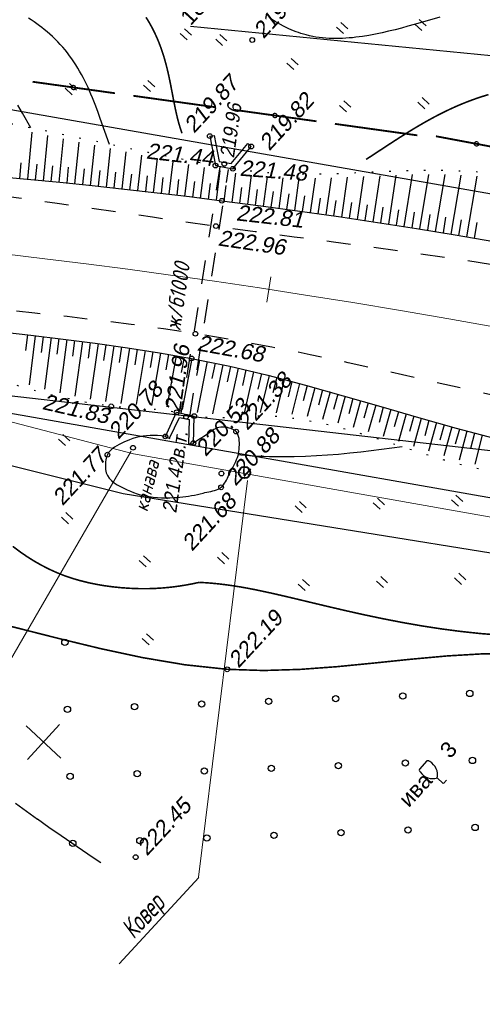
# Model space of a CAD drawing. Header units: millimetres. Extents: x -10 to 1169, y 1 to 1686.
# Tile 40 of 224: x 404 to 433, y 517 to 579. Entities that reach past the tile are written whole.
import ezdxf
from ezdxf.enums import TextEntityAlignment as Align
from ezdxf.lldxf.tags import DXFTag

# ---------------------------------------------------------------- set-up
doc = ezdxf.new("R2010")
doc.units = ezdxf.units.MM
for name, pattern in [('ADOT1', [1, 0, -1]), ('AHIDDEN1', [2, 0.5, -1.5]), ('AHIDDEN2', [3, 1.5, -1.5]), ('CONTI', [0]), ('PHANTOM2', [1.25, 0.625, -0.125, 0.125, -0.125, 0.125, -0.125])]:
    doc.linetypes.add(name, pattern=pattern)
for name, color, linetype in [('CONTURS', 7, 'Continuous'), ('COORDS', 7, 'Continuous'), ('GPR_PICK', 7, 'Continuous'), ('IZOLINES', 32, 'Continuous'), ('PDIGIT', 170, 'Continuous'), ('PICK-H', 7, 'Continuous'), ('PICKETS', 7, 'Continuous'), ('ОБЪЕКТЫ_АВТОДОРОГ', 7, 'Continuous'), ('УЧАСТКИ', 7, 'Continuous')]:
    doc.layers.add(name, color=color, linetype=linetype)
doc.layers.add('СВЯЗЬ', color=170, linetype='Связь', lineweight=30)
doc.styles.add('GPR', font='isocpeui.ttf', dxfattribs={"width": 0.8})
doc.styles.add('ITALICC', font='isocpeui.ttf', dxfattribs={"height": 2})
doc.styles.get("Standard").update_dxf_attribs({"font": 'arial.ttf'})
tags = doc.linetypes.add('газ', pattern='A,42.7,-5.08,["Г",Standard,S=2.54,R=0,X=-2.54,Y=-1.27],-3.81', length=51.59).pattern_tags.tags
tags[6] = DXFTag(74, 10)
doc.linetypes.add('Связь', pattern='A,12.5,[130,ltypeshp.shx,S=1,R=-30,X=0,Y=0.9],1,[130,ltypeshp.shx,S=1,R=-30,X=0,Y=0.9],1,[130,ltypeshp.shx,S=1,R=-30,X=0,Y=0.9],4.5', length=19)

# ---------------------------------------------------------------- blocks, each defined once
blk = doc.blocks.new('401')
at = {"layer": 'CONTURS'}
for p, q in [((0, 0), (0, 1.2)), ((0.8, 0), (0.8, 1.2))]:
    blk.add_line(p, q, dxfattribs=at)
blk = doc.blocks.new('390_2')
at = {"layer": 'CONTURS', "color": 7}
for p, q in [((0.7, 3.47), (-0.69, 3.47)), ((0, 1.06), (0, 0.03)), ((0.02, 0), (0.58, 0))]:
    blk.add_line(p, q, dxfattribs=at)
at = {"layer": 'CONTURS', "color": 7, "linetype": 'Continuous'}
for centre, radius, start, end in [((1.01, 2.72), 1.95, 167.2459, 239.376), ((-19.94, 7.46), 19.52, 347.2459, 347.6983), ((-0.65, 3.26), 0.22, 101.9408, 167.6983), ((-0.69, 3.45), 0.0195, 90, 101.9408), ((-1.01, 2.72), 1.95, 300.624, 12.7541), ((0.65, 3.26), 0.22, 12.3017, 76.9673), ((19.94, 7.46), 19.52, 192.3017, 192.7541)]:
    blk.add_arc(centre, radius, start, end, dxfattribs=at)
blk = doc.blocks.new('373')
at = {"layer": 'CONTURS'}
blk.add_circle((0, 0), 0.4, dxfattribs=at)
blk = doc.blocks.new('133')
at = {"layer": 'CONTURS', "color": 7, "linetype": 'Continuous', "const_width": 0.2}
for points in [[(-11, 0), (-2, 0)], [(0, 0), (9, 0)]]:
    blk.add_lwpolyline(points, dxfattribs=at)
at = {"layer": 'CONTURS', "color": 7, "linetype": 'Continuous', "const_width": 0.5}
blk.add_lwpolyline([(-6.79, 0, 1), (-6.29, 0, 1)], format="xyb", close=True, dxfattribs=at)
blk = doc.blocks.new('пкк')
at = {"layer": 'ОБЪЕКТЫ_АВТОДОРОГ', "lineweight": 15, "ltscale": 200}
blk.add_line((-0.011, -0.822), (-0.008, 0.805), dxfattribs=at)

msp = doc.modelspace()

# ---------------------------------------------------------------- linework, layer by layer
at = {"linetype": 'Continuous', "lineweight": 40}
msp.add_circle((417.97033, 550.27683), 0.36213, dxfattribs=at)
at = {"layer": 'CONTURS', "lineweight": -2}
for p, q in [((404.26064, 568.84151), (404.54494, 571.8105)), ((405.25591, 568.74434), (405.53506, 571.60911)), ((406.25118, 568.64717), (406.52442, 571.40118)), ((415.77101, 571.56639), (416.1335, 569.69833)), ((416.05111, 571.61229), (416.3703, 569.96735)), ((407.24599, 568.54544), (407.51446, 571.1931)), ((408.24079, 568.44358), (408.50386, 570.9835)), ((409.2351, 568.33704), (409.49369, 570.77356)), ((417.13282, 569.82976), (418.17737, 571.10551)), ((417.23396, 569.49976), (418.38839, 570.90971)), ((410.22935, 568.23), (410.48308, 570.56585)), ((411.22309, 568.11822), (411.47288, 570.35883)), ((412.21672, 568.00553), (412.46243, 570.15647)), ((403.76282, 568.88807), (403.85719, 569.8836)), ((404.75828, 568.79292), (404.85441, 569.78829)), ((405.75354, 568.69575), (405.85138, 569.69095)), ((406.74858, 568.5963), (406.84837, 569.59131)), ((407.74339, 568.49451), (407.84532, 569.4893)), ((413.20979, 567.88808), (413.45256, 569.9571)), ((414.20271, 567.76925), (414.44252, 569.76354)), ((415.19505, 567.64572), (415.43341, 569.57653)), ((416.1335, 569.69833), (417.23396, 569.49976)), ((416.3703, 569.96735), (417.13282, 569.82976)), ((408.73794, 568.39031), (408.8422, 569.38486)), ((409.73223, 568.28352), (409.83896, 569.27781)), ((410.72622, 568.17411), (410.83558, 569.16811)), ((411.7199, 568.06187), (411.83202, 569.05557)), ((412.71325, 567.9468), (412.82824, 568.94017)), ((413.70625, 567.82867), (413.82419, 568.82169)), ((416.18715, 567.52027), (416.42355, 569.39157)), ((417.17883, 567.39153), (417.41579, 569.2238)), ((418.17027, 567.261), (418.41213, 569.09324)), ((419.16163, 567.12981), (419.4135, 568.99976)), ((420.15254, 566.99529), (420.41849, 568.93534)), ((421.14345, 566.86078), (421.43027, 568.917)), ((422.13389, 566.7228), (422.44532, 568.91248)), ((423.1241, 566.5832), (423.46455, 568.93393)), ((424.11413, 566.44237), (424.48715, 568.96759)), ((425.10344, 566.29657), (425.51107, 569.0087)), ((426.09276, 566.15078), (426.53697, 569.05367)), ((427.08129, 565.99976), (427.56507, 569.09467)), ((428.0695, 565.84665), (428.59275, 569.1279)), ((429.05741, 565.69161), (429.6198, 569.14112)), ((430.04428, 565.53008), (430.6446, 569.14238)), ((431.03114, 565.36856), (431.6644, 569.10405)), ((432.01682, 565.19992), (432.68313, 569.03762)), ((414.69888, 567.70749), (414.81981, 568.70015)), ((415.6911, 567.583), (415.81501, 568.57529)), ((416.68299, 567.4559), (416.80977, 568.44783)), ((417.67455, 567.32627), (417.80411, 568.31784)), ((418.66595, 567.1954), (418.79814, 568.18663)), ((419.65709, 567.06255), (419.79176, 568.05344)), ((420.648, 566.92804), (420.78501, 567.91861)), ((421.63867, 566.79179), (421.77819, 567.78201)), ((422.62899, 566.653), (422.77111, 567.64285)), ((423.61911, 566.51279), (423.7639, 567.50225)), ((424.60879, 566.36947), (424.75621, 567.35855)), ((425.5981, 566.22367), (425.74809, 567.21236)), ((426.58702, 566.07527), (426.73993, 567.06351)), ((427.57539, 565.92321), (427.7314, 566.91096)), ((428.56345, 565.76913), (428.72269, 566.75637)), ((429.55084, 565.61085), (429.7133, 566.59756)), ((430.53771, 565.44932), (430.70328, 566.43552)), ((431.52398, 565.28424), (431.69311, 566.26983)), ((432.50945, 565.11439), (432.68241, 566.09932)), ((404.24395, 558.98811), (404.12494, 557.99522)), ((404.74077, 558.93182), (404.36161, 555.82075)), ((405.23727, 558.87274), (405.11417, 557.88035)), ((405.73377, 558.81366), (405.32388, 555.56356)), ((406.23012, 558.75339), (406.10247, 557.76157)), ((406.72648, 558.69312), (406.28404, 555.32107)), ((407.22235, 558.62901), (407.08972, 557.63784)), ((407.71822, 558.56489), (407.2477, 555.11397)), ((408.21395, 558.49969), (408.07586, 557.50927)), ((408.70968, 558.43448), (408.20969, 554.92488)), ((409.20473, 558.36426), (409.06071, 557.37469)), ((409.69977, 558.29404), (409.17694, 554.77565)), ((410.19469, 558.22294), (410.04419, 557.23433)), ((410.68961, 558.15183), (410.14464, 554.65609)), ((411.18358, 558.07443), (411.02602, 557.08692)), ((411.67755, 557.99704), (411.12079, 554.58749)), ((412.17144, 557.91907), (412.00606, 556.93284)), ((412.66532, 557.84109), (412.09458, 554.52692)), ((413.15793, 557.75545), (412.9839, 556.77071)), ((413.65054, 557.66981), (413.06367, 554.43369)), ((414.14311, 557.58393), (413.95961, 556.60091)), ((414.63568, 557.49805), (414.01647, 554.27326)), ((415.12569, 557.39858), (414.93287, 556.41735)), ((415.61569, 557.29911), (414.96849, 554.07917)), ((416.1057, 557.19964), (415.90452, 556.22008)), ((416.5957, 557.10017), (415.94266, 553.98924)), ((417.08384, 556.99187), (416.87346, 556.01425)), ((417.57197, 556.88358), (416.93331, 553.99207)), ((418.05846, 556.76813), (417.83849, 555.79262)), ((418.54494, 556.65268), (417.94267, 554.0409)), ((419.0312, 556.53624), (418.80188, 555.56289)), ((419.51745, 556.4198), (418.95383, 554.0829)), ((420.00095, 556.2924), (419.76269, 555.3212)), ((420.48445, 556.16501), (419.96006, 554.06685)), ((420.96794, 556.03761), (420.72197, 555.06834)), ((421.45144, 555.91022), (420.94909, 553.96251)), ((421.93363, 555.77794), (421.68033, 554.81055)), ((422.41581, 555.64566), (421.92912, 553.81602)), ((422.89713, 555.51027), (422.63731, 554.54461)), ((423.37845, 555.37488), (422.9031, 553.62901)), ((423.85962, 555.23894), (423.59462, 554.27469)), ((424.34078, 555.103), (423.86734, 553.39655)), ((424.82093, 554.9635), (424.55219, 554.00028)), ((425.30108, 554.824), (424.8269, 553.13406)), ((425.78122, 554.6845), (425.51038, 553.72188)), ((426.26137, 554.545), (425.78375, 552.85208)), ((412.96384, 552.56604), (413.67365, 554.08864)), ((413.67365, 554.08864), (414.78552, 553.85231)), ((426.74146, 554.40532), (426.46987, 553.44291)), ((427.22155, 554.26564), (426.73842, 552.55409)), ((427.70162, 554.12587), (427.43054, 553.16331)), ((428.18169, 553.9861), (427.69216, 552.24392)), ((413.2333, 552.44439), (413.85045, 553.76824)), ((413.85045, 553.76824), (414.48428, 553.63352)), ((414.43815, 552.09715), (414.48428, 553.63352)), ((414.73287, 552.09919), (414.78552, 553.85231)), ((428.66194, 553.84696), (428.39274, 552.88388)), ((429.14219, 553.70783), (428.64886, 551.93383)), ((429.62328, 553.57162), (429.35698, 552.60772)), ((430.10437, 553.4354), (429.60824, 551.62795)), ((430.58545, 553.29919), (430.32298, 552.33425)), ((431.06654, 553.16297), (430.57294, 551.33188)), ((431.54908, 553.03199), (431.29198, 552.0656)), ((432.03162, 552.901), (431.54849, 551.06069)), ((432.51475, 552.77221), (432.26431, 551.80408)), ((432.99788, 552.64343), (432.53209, 550.81549))]:
    msp.add_line(p, q, dxfattribs=at)
at = {"layer": 'CONTURS', "color": 1, "linetype": 'газ', "lineweight": 15}
for p, q in [((392.19146, 556.34894), (410.94295, 551.45761)), ((410.94295, 551.45761), (452.35988, 544.13712))]:
    msp.add_line(p, q, dxfattribs=at)
at = {"layer": 'CONTURS', "color": 0, "linetype": 'CONTI', "lineweight": 15}
for p, q in [((396.32132, 526.58206), (410.80202, 551.63568)), ((418.15222, 549.7818), (415.05445, 524.67603)), ((415.08144, 524.64499), (410.05009, 519.19998))]:
    msp.add_line(p, q, dxfattribs=at)
at = {"layer": 'CONTURS', "linetype": 'ADOT1', "flags": 128}
for points in [[(508.67226, 543.94972), (505.77349, 545.33856), (502.86273, 546.69392), (499.93996, 548.01582), (497.0052, 549.30425), (494.05843, 550.55921), (491.09967, 551.78069), (488.1289, 552.96871), (485.14614, 554.12326), (482.15138, 555.24433), (479.14462, 556.33194), (476.41902, 557.2781), (473.67941, 558.1872), (470.9276, 559.06345), (468.16542, 559.91106), (465.39468, 560.73423), (462.61722, 561.53717), (459.83486, 562.32409), (457.04941, 563.0992), (454.26271, 563.8667), (451.47658, 564.6308), (449.72726, 565.12554), (447.97964, 565.64192), (446.23237, 566.16843), (444.4841, 566.69356), (442.73347, 567.20579), (440.97912, 567.69361), (439.2197, 568.14551), (437.45385, 568.54997), (435.68022, 568.89548), (433.89744, 569.17053), (432.24929, 569.33007), (430.58913, 569.39264), (428.91997, 569.38405), (427.24478, 569.33012), (425.56653, 569.25666), (423.88823, 569.18947), (422.21283, 569.15438), (420.54333, 569.17719), (418.88272, 569.28371), (417.23396, 569.49976), (417.12383, 569.51872), (417.01373, 569.53804), (416.90366, 569.55768), (416.79361, 569.57756), (416.68358, 569.59761), (416.57357, 569.61779), (416.46356, 569.63801), (416.35355, 569.65822), (416.24353, 569.67834), (416.1335, 569.69833), (414.01456, 570.09813), (411.89889, 570.524), (409.78529, 570.96593), (407.67259, 571.41389), (405.55959, 571.85788), (403.44511, 572.28787), (401.32797, 572.69385), (399.20698, 573.0658), (397.08096, 573.39371), (394.94872, 573.66756), (392.72155, 573.89218), (390.48812, 574.06446), (388.24952, 574.19257), (386.00681, 574.2847), (383.76108, 574.349), (381.5134, 574.39366), (379.26484, 574.42684), (377.0165, 574.45673), (374.76943, 574.49148), (372.52472, 574.53927), (370.33317, 574.59834), (368.14087, 574.66135), (365.94809, 574.72415), (363.75507, 574.78259), (361.56207, 574.8325), (359.36936, 574.86975), (357.17718, 574.89016), (354.98579, 574.8896), (352.79545, 574.8639), (350.6064, 574.80892), (348.07254, 574.71036), (345.53871, 574.58055), (343.00529, 574.42164), (340.47269, 574.23574), (337.94129, 574.02499), (335.4115, 573.79153), (332.88371, 573.53748), (330.3583, 573.26497), (327.83569, 572.97615), (325.31625, 572.67314), (323.44707, 572.43808), (321.57914, 572.19244), (319.71246, 571.93624), (317.84702, 571.66947), (315.98283, 571.39214), (314.11989, 571.10423), (312.25819, 570.80575), (310.39774, 570.4967), (308.53853, 570.17708), (306.68057, 569.84689)], [(504.71937, 528.05038), (502.86084, 528.91702), (500.99857, 529.77445), (499.13254, 530.62267), (497.26277, 531.46166), (495.38925, 532.29144), (493.51198, 533.11201), (491.63097, 533.92335), (489.74621, 534.72548), (487.8577, 535.5184), (485.96544, 536.30209), (483.44399, 537.34409), (480.92105, 538.39006), (478.39442, 539.4313), (475.86188, 540.45911), (473.32123, 541.46478), (470.77026, 542.43962), (468.20675, 543.37492), (465.6285, 544.26199), (463.03329, 545.09212), (460.41892, 545.8566), (459.53099, 546.10338), (458.64175, 546.34962), (457.75109, 546.59334), (456.85887, 546.83254), (455.96496, 547.06523), (455.06924, 547.28941), (454.17157, 547.5031), (453.27183, 547.70431), (452.36989, 547.89103), (451.46562, 548.06127), (450.3798, 548.23384), (449.28814, 548.37105), (448.19191, 548.48081), (447.09236, 548.57103), (445.99075, 548.64963), (444.88833, 548.72451), (443.78635, 548.80359), (442.68608, 548.89477), (441.58876, 549.00597), (440.49565, 549.1451), (439.76679, 549.25133), (439.03827, 549.36184), (438.31019, 549.47659), (437.58265, 549.59559), (436.85575, 549.7188), (436.12959, 549.84621), (435.40426, 549.97782), (434.67987, 550.1136), (433.9565, 550.25353), (433.23426, 550.39761), (431.90436, 550.70335), (430.58409, 551.0671), (429.27066, 551.47015), (427.96126, 551.89375), (426.65305, 552.31917), (425.34325, 552.72769), (424.02903, 553.10057), (422.70757, 553.41909), (421.37608, 553.66452), (420.03173, 553.81812), (419.51003, 553.84256), (418.98543, 553.84274), (418.45878, 553.826), (417.93091, 553.79969), (417.40268, 553.77116), (416.87492, 553.74776), (416.34848, 553.73682), (415.8242, 553.7457), (415.30293, 553.78175), (414.78552, 553.85231), (414.67401, 553.87289), (414.56272, 553.89527), (414.45158, 553.91901), (414.34055, 553.94371), (414.22957, 553.96894), (414.1186, 553.9943), (414.00757, 554.01937), (413.89644, 554.04372), (413.78515, 554.06695), (413.67365, 554.08864), (413.26471, 554.15615), (412.85351, 554.20896), (412.44053, 554.25008), (412.02623, 554.28258), (411.6111, 554.3095), (411.1956, 554.33387), (410.78022, 554.35874), (410.36541, 554.38715), (409.95166, 554.42214), (409.53945, 554.46676), (407.94772, 554.71237), (406.36971, 555.04332), (404.80231, 555.43943), (403.24239, 555.88049), (401.68681, 556.34631), (400.13245, 556.81671), (398.5762, 557.27147), (397.01491, 557.69041), (395.44547, 558.05334), (393.86475, 558.34006), (391.74977, 558.61441), (389.62289, 558.80438), (387.4862, 558.92416), (385.34178, 558.98789), (383.19172, 559.00975), (381.0381, 559.00391), (378.88301, 558.98454), (376.72852, 558.96579), (374.57674, 558.96185), (372.42973, 558.98686), (370.23907, 559.03772), (368.04768, 559.09648), (365.85583, 559.15791), (363.66381, 559.21681), (361.47188, 559.26797), (359.28032, 559.30616), (357.08941, 559.32619), (354.89941, 559.32284), (352.71061, 559.29089), (350.52327, 559.22513), (348.37538, 559.12928), (346.22753, 559.00866), (344.08004, 558.86492), (341.93325, 558.69974), (339.78746, 558.51479), (337.64302, 558.31174), (335.50024, 558.09224), (333.35945, 557.85799), (331.22098, 557.61063), (329.08514, 557.35184), (327.05314, 557.09351), (325.02284, 556.82127), (322.99425, 556.53513), (320.96737, 556.23509), (318.94219, 555.92116), (316.91873, 555.59332), (314.89696, 555.25158), (312.87691, 554.89595), (310.85856, 554.52641), (308.84192, 554.14297)]]:
    msp.add_lwpolyline(points, dxfattribs=at)
at = {"layer": 'CONTURS'}
for points in [[(415.7684, 571.56038), (416.05111, 571.61229)], [(418.38885, 570.91863), (418.17737, 571.10551)], [(412.96147, 552.56345), (413.23664, 552.43653)], [(414.441, 552.09839), (414.73874, 552.0992)]]:
    msp.add_lwpolyline(points, dxfattribs=at)
at = {"layer": 'CONTURS', "linetype": 'AHIDDEN2', "flags": 128}
for points in [[(306.76307, 564.63896), (308.82983, 565.04327), (310.89858, 565.42933), (312.96935, 565.79715), (315.04213, 566.14673), (317.11691, 566.47806), (319.1937, 566.79115), (321.2725, 567.086), (323.35331, 567.3626), (325.43613, 567.62096), (327.52095, 567.86107), (329.67087, 568.08517), (331.82412, 568.2835), (333.98018, 568.45883), (336.13855, 568.61389), (338.2987, 568.75143), (340.46012, 568.8742), (342.6223, 568.98494), (344.78472, 569.08641), (346.94687, 569.18134), (349.10823, 569.27249), (351.48773, 569.36696), (353.86826, 569.4512), (356.24958, 569.52431), (358.63148, 569.58537), (361.01374, 569.63346), (363.39612, 569.66767), (365.7784, 569.68708), (368.16035, 569.69078), (370.54176, 569.67785), (372.92239, 569.64737), (375.2388, 569.60427), (377.5561, 569.55076), (379.87381, 569.48506), (382.19145, 569.40536), (384.50853, 569.30989), (386.82457, 569.19684), (389.13908, 569.06443), (391.45157, 568.91087), (393.76157, 568.73437), (396.06858, 568.53314), (398.08333, 568.33253), (400.09603, 568.10772), (402.10695, 567.86235), (404.11636, 567.60005), (406.12455, 567.32446), (408.13176, 567.03921), (410.13828, 566.74794), (412.14438, 566.45428), (414.15033, 566.16187), (416.1564, 565.87434), (418.6348, 565.53229), (421.11639, 565.20196), (423.59946, 564.87598), (426.08232, 564.54698), (428.56326, 564.20758), (431.04059, 563.85041), (433.5126, 563.46809), (435.97758, 563.05325), (438.43385, 562.5985), (440.87969, 562.09649), (443.18099, 561.58439), (445.47654, 561.04547), (447.76633, 560.47975), (450.05037, 559.88722), (452.32865, 559.26788), (454.60118, 558.62173), (456.86796, 557.94877), (459.12898, 557.249), (461.38424, 556.52242), (463.63375, 555.76903)], [(486.03847, 539.48873), (483.63286, 540.66095), (481.21377, 541.78848), (478.78121, 542.87132), (476.33518, 543.90946), (473.87567, 544.90292), (471.40268, 545.85169), (468.91623, 546.75577), (466.41629, 547.61516), (463.90288, 548.42986), (461.376, 549.19986), (459.17115, 549.81613), (456.94921, 550.37583), (454.71316, 550.88884), (452.466, 551.36501), (450.21072, 551.8142), (447.95031, 552.24627), (445.68775, 552.67108), (443.42605, 553.09849), (441.16819, 553.53835), (438.91716, 554.00053), (436.51405, 554.52154), (434.11354, 555.05923), (431.71444, 555.6061), (429.31557, 556.15468), (426.91574, 556.69749), (424.51377, 557.22703), (422.10847, 557.73583), (419.69865, 558.2164), (417.28313, 558.66126), (414.86072, 559.06293), (412.83778, 559.36522), (410.8106, 559.64463), (408.77977, 559.90331), (406.74589, 560.14342), (404.70955, 560.36712), (402.67133, 560.57658), (400.63183, 560.77395), (398.59164, 560.96138), (396.55135, 561.14105), (394.51155, 561.31512), (392.32372, 561.49145), (390.13437, 561.65249), (387.94371, 561.79952), (385.75196, 561.93388), (383.55933, 562.05686), (381.36604, 562.16979), (379.17231, 562.27396), (376.97835, 562.37069), (374.78438, 562.46129), (372.59062, 562.54707), (370.32163, 562.63797), (368.05135, 562.73357), (365.7802, 562.82827), (363.50859, 562.91641), (361.23694, 562.99238), (358.96566, 563.05055), (356.69518, 563.08528), (354.42589, 563.09094), (352.15823, 563.06192), (349.8926, 562.99257), (347.71493, 562.89142), (345.53643, 562.76401), (343.35789, 562.61082), (341.18008, 562.43235), (339.00376, 562.22907), (336.82973, 562.00147), (334.65874, 561.75004), (332.49158, 561.47526), (330.32902, 561.17762), (328.17183, 560.85761), (326.16826, 560.5393), (324.16777, 560.20063), (322.17038, 559.84159), (320.17607, 559.46218), (318.18486, 559.0624), (316.19674, 558.64226), (314.2117, 558.20176), (312.22976, 557.74088), (310.25091, 557.25964), (308.27515, 556.75803)]]:
    msp.add_lwpolyline(points, dxfattribs=at)
at = {"layer": 'CONTURS', "linetype": 'AHIDDEN2'}
for points in [[(416.40997, 569.61821), (413.95012, 554.00851)], [(414.51381, 553.81114), (416.96225, 569.4586)]]:
    msp.add_lwpolyline(points, dxfattribs=at)
at = {"layer": 'CONTURS', "linetype": 'Continuous', "flags": 128}
for points in [[(402.16933, 569.03692), (404.22568, 568.84493), (406.2812, 568.64423), (408.33565, 568.43387), (410.38877, 568.21284), (412.4403, 567.98017), (414.48998, 567.73487), (416.53757, 567.47596), (418.99798, 567.15202), (421.45855, 566.81801), (423.91827, 566.47124), (426.37616, 566.10901), (428.83121, 565.72864), (431.28242, 565.32743), (433.7288, 564.90269)], [(402.40303, 559.1935), (404.44921, 558.96652), (406.49271, 558.72334), (408.53249, 558.45961), (410.56746, 558.17097), (412.59658, 557.85304), (414.61878, 557.50148), (417.03577, 557.01083), (419.43768, 556.44082), (421.82822, 555.81094), (424.21111, 555.14067), (426.59006, 554.4495), (428.96878, 553.75693), (431.35099, 553.08243), (433.74041, 552.4455)], [(412.96384, 552.56604), (412.71728, 552.59887), (412.47508, 552.61955), (412.23725, 552.62807), (412.00378, 552.62444), (411.77467, 552.60865), (411.54993, 552.5807), (411.32955, 552.5406), (411.11353, 552.48834), (410.90188, 552.42392), (410.69459, 552.34735), (410.53882, 552.2841), (410.37641, 552.21573), (410.21122, 552.14162), (410.04711, 552.06112), (409.88795, 551.97359), (409.7376, 551.87839), (409.59991, 551.77487), (409.47874, 551.66241), (409.37797, 551.54035), (409.30144, 551.40806), (409.26165, 551.30792), (409.22912, 551.19838), (409.20383, 551.0817), (409.18577, 550.96013), (409.17491, 550.83593), (409.17123, 550.71134), (409.1747, 550.58864), (409.18532, 550.47006), (409.20305, 550.35786), (409.22788, 550.2543), (409.30109, 550.08069), (409.41265, 549.92022), (409.55641, 549.77211), (409.72621, 549.6356), (409.91588, 549.5099), (410.11926, 549.39426), (410.3302, 549.28789), (410.54252, 549.19003), (410.75008, 549.0999), (410.94672, 549.01672), (411.18237, 548.92782), (411.42682, 548.85522), (411.6785, 548.79755), (411.93583, 548.75338), (412.19725, 548.72131), (412.46117, 548.69995), (412.72602, 548.68789), (412.99022, 548.68372), (413.25221, 548.68604), (413.5104, 548.69344), (413.69515, 548.70286), (413.88035, 548.71727), (414.0658, 548.7364), (414.25125, 548.75996), (414.4365, 548.78769), (414.6213, 548.81931), (414.80545, 548.85455), (414.98871, 548.89312), (415.17087, 548.93477), (415.35169, 548.9792), (415.46926, 549.00687), (415.59001, 549.03225), (415.71241, 549.05693), (415.83499, 549.0825), (415.95623, 549.11053), (416.07464, 549.14261), (416.18872, 549.18034), (416.29697, 549.22529), (416.39789, 549.27904), (416.48997, 549.34318), (416.57143, 549.41775), (416.64507, 549.50284), (416.71204, 549.59673), (416.77347, 549.69767), (416.8305, 549.80393), (416.88427, 549.91377), (416.93593, 550.02545), (416.98659, 550.13724), (417.03742, 550.24739), (417.08953, 550.35417), (417.15318, 550.47659), (417.21894, 550.59992), (417.28513, 550.72418), (417.35003, 550.84937), (417.41194, 550.97549), (417.46914, 551.10255), (417.51995, 551.23055), (417.56264, 551.35951), (417.59552, 551.48942), (417.61688, 551.62029), (417.62981, 551.7467), (417.63988, 551.88148), (417.64555, 552.02139), (417.64532, 552.16319), (417.63766, 552.30363), (417.62105, 552.43947), (417.59398, 552.56748), (417.55492, 552.68441), (417.50236, 552.78702), (417.43477, 552.87207), (417.36701, 552.92925), (417.28623, 552.98044), (417.19487, 553.02547), (417.09536, 553.06417), (416.99014, 553.09636), (416.88163, 553.12188), (416.77228, 553.14054), (416.66451, 553.15217), (416.56076, 553.1566), (416.46346, 553.15366), (416.35164, 553.13631), (416.24139, 553.10228), (416.13251, 553.05434), (416.02482, 552.99531), (415.91814, 552.92797), (415.81227, 552.85511), (415.70704, 552.77954), (415.60226, 552.70405), (415.49773, 552.63143), (415.39328, 552.56448), (415.32643, 552.52381), (415.25978, 552.48279), (415.19335, 552.44142), (415.12713, 552.39969), (415.06111, 552.35762), (414.9953, 552.3152), (414.9297, 552.27242), (414.86431, 552.2293), (414.79913, 552.18582), (414.73416, 552.14199)]]:
    msp.add_lwpolyline(points, dxfattribs=at)
at = {"layer": 'CONTURS', "linetype": 'AHIDDEN1', "const_width": 0.1, "flags": 128}
msp.add_lwpolyline([(314.80166, 532.01277), (316.73886, 532.48306), (318.67527, 532.95645), (320.61087, 533.43294), (322.54567, 533.91254), (324.47966, 534.39523), (326.41285, 534.88102), (328.34523, 535.36991), (330.27681, 535.8619), (332.20759, 536.35699), (334.13756, 536.85518), (336.21996, 537.43308), (338.29564, 538.07013), (340.36708, 538.74252), (342.43675, 539.42648), (344.50713, 540.09819), (346.5807, 540.73387), (348.65993, 541.30973), (350.74731, 541.80198), (352.84531, 542.18681), (354.9564, 542.44045), (356.80618, 542.52837), (358.66563, 542.49642), (360.53299, 542.37138), (362.40649, 542.18004), (364.28435, 541.9492), (366.16481, 541.70565), (368.04609, 541.47618), (369.92643, 541.28758), (371.80404, 541.16664), (373.67717, 541.14016), (375.34163, 541.20613), (377.00667, 541.33927), (378.67194, 541.52162), (380.33704, 541.73523), (382.00161, 541.96217), (383.66528, 542.18448), (385.32767, 542.38421), (386.9884, 542.54342), (388.6471, 542.64416), (390.3034, 542.66848), (392.97479, 542.52407), (395.6361, 542.18495), (398.28995, 541.69583), (400.93893, 541.10142), (403.58563, 540.44641), (406.23266, 539.77551), (408.88262, 539.13343), (411.5381, 538.56487), (414.20171, 538.11454), (416.87604, 537.82714), (419.16966, 537.75214), (421.48498, 537.82265), (423.81415, 537.9945), (426.14931, 538.2235), (428.4826, 538.46545), (430.80617, 538.67617), (433.11216, 538.81147), (435.39273, 538.82716), (437.64, 538.67905), (439.84614, 538.32296), (441.99683, 537.70493), (444.09218, 536.84084), (446.14612, 535.79118), (448.1726, 534.61647), (450.18555, 533.37721), (452.19894, 532.13391), (454.22669, 530.94707), (456.28276, 529.8772), (458.38108, 528.98481), (460.53561, 528.33041), (462.59042, 527.97893), (464.70208, 527.83971), (466.85487, 527.8572), (469.0331, 527.97586), (471.22107, 528.14015), (473.40308, 528.29453), (475.56344, 528.38346), (477.68645, 528.35138), (479.7564, 528.14277), (481.7576, 527.70208), (483.93959, 526.88106), (486.02587, 525.77396), (488.03954, 524.44624), (490.00371, 522.96336), (491.94149, 521.39077), (493.87599, 519.79392), (495.83032, 518.23827), (497.8276, 516.78927), (499.89092, 515.51237), (502.04341, 514.47304), (504.12695, 513.71053), (506.26424, 513.08026), (508.44534, 512.55709), (510.66032, 512.11589), (512.89924, 511.7315), (515.15217, 511.3788), (517.40916, 511.03263), (519.66028, 510.66786), (521.89559, 510.25935), (524.10517, 509.78195), (528.57351, 508.6529), (533.01459, 507.41252), (537.43551, 506.09021), (541.84338, 504.71538), (546.24529, 503.31741), (550.64836, 501.92571), (555.05968, 500.56968), (559.48636, 499.27873), (563.9355, 498.08224), (568.4142, 497.00963), (571.19497, 496.40947), (573.98359, 495.8419), (576.77882, 495.30199), (579.57942, 494.7848), (582.38414, 494.28539), (585.19175, 493.79885), (588.001, 493.32024), (590.81065, 492.84461), (593.61945, 492.36705), (596.42618, 491.88263), (598.64905, 491.50286), (600.87432, 491.13598), (603.10117, 490.7777), (605.3288, 490.42375), (607.5564, 490.06987), (609.78317, 489.71177), (612.00831, 489.34519), (614.231, 488.96584), (616.45045, 488.56946), (618.66585, 488.15178), (620.44546, 487.7971), (622.22212, 487.42715), (623.99647, 487.04533), (625.7692, 486.65503), (627.54097, 486.25966), (629.31243, 485.8626), (631.08427, 485.46725), (632.85713, 485.07702), (632.99796, 485.04672)], dxfattribs=at)
at = {"layer": 'COORDS', "lineweight": -2}
for p, q in [((406.35902, 532.21272), (404.15565, 534.2487)), ((404.23935, 532.12903), (406.27532, 534.33239))]:
    msp.add_line(p, q, dxfattribs=at)
at = {"layer": 'IZOLINES'}
for points in [[(409.43323, 571.04058), (408.84558, 572.68847), (408.68597, 573.1264), (408.52121, 573.56237), (408.34916, 573.99546), (408.25971, 574.2106), (408.16762, 574.4246), (408.07261, 574.63731), (407.97442, 574.84854), (407.87279, 575.05811), (407.76748, 575.26582), (407.65825, 575.47146), (407.5449, 575.67482), (407.42724, 575.87566), (407.30511, 576.07377), (407.17839, 576.26891), (407.04699, 576.46086), (406.91086, 576.64942), (406.76998, 576.83439), (406.62438, 577.01559), (406.47412, 577.19287), (406.31931, 577.3661), (406.16007, 577.53519), (405.99656, 577.70008), (405.82895, 577.86071), (405.65744, 578.0171), (405.48224, 578.16926), (405.30354, 578.31723), (405.15739, 578.43327), (405.00723, 578.54818), (405.00654, 578.5487), (405.00653, 578.54869), (404.83498, 578.67499), (404.66109, 578.79799), (404.485, 578.91778), (404.30685, 579.03444)], [(430.32484, 579.09152), (429.51427, 578.85843), (428.70333, 578.62666), (428.29701, 578.5138), (427.88981, 578.40423), (427.48151, 578.2989), (427.07192, 578.19883), (426.66089, 578.10506), (426.24829, 578.01873), (425.83405, 577.94111), (425.41814, 577.87358), (425.20955, 577.84408), (425.00057, 577.81771), (424.79121, 577.79467), (424.58152, 577.77522), (424.37153, 577.75961), (424.16131, 577.74808), (423.95093, 577.74091), (423.74048, 577.73838), (423.53008, 577.74077), (423.31985, 577.74836), (423.10994, 577.76142), (422.90054, 577.78023), (422.69182, 577.80501), (422.484, 577.83599), (422.27731, 577.87331), (422.07198, 577.91711), (421.86822, 577.96743), (421.69048, 578.01706), (421.53088, 578.06628), (421.53359, 578.06471), (421.37947, 578.1171), (421.22647, 578.17256), (421.07485, 578.2316), (420.92464, 578.29407), (420.77586, 578.35979), (420.48265, 578.50021), (420.19491, 578.65123), (419.91216, 578.81118), (419.63379, 578.9785)], [(404.45191, 572.08313), (403.93938, 573.00931), (403.78763, 573.26966), (403.62999, 573.52642)], [(427.94051, 551.90049), (425.3187, 551.57114), (424.61925, 551.49433), (423.9188, 551.42798), (423.21747, 551.37247), (422.51541, 551.32819), (421.81279, 551.29559), (421.10979, 551.2752), (420.52034, 551.268), (419.90974, 551.27067), (419.9014, 551.27078), (419.9014, 551.27078), (419.90139, 551.27078), (419.90138, 551.27078), (419.90177, 551.27053), (419.54115, 551.2776), (419.18065, 551.28854), (418.82033, 551.3039), (418.46027, 551.32404), (418.10057, 551.34942), (417.74136, 551.38044), (417.57232, 551.39774)], [(408.87508, 525.58551), (408.39328, 525.90699), (408.39286, 525.90728), (408.392, 525.90785), (408.39523, 525.90731), (408.05782, 526.13226), (408.05638, 526.13323), (408.05668, 526.13321), (406.37126, 527.28221), (405.60305, 527.81886), (404.87568, 528.33585), (404.88639, 528.32797), (403.49233, 529.34466)]]:
    msp.add_lwpolyline(points, dxfattribs=at)
at = {"layer": 'IZOLINES', "const_width": 0.1}
for points in [[(414.01413, 571.74367), (413.96194, 571.89279), (413.91286, 572.04294), (413.82249, 572.34555), (413.74117, 572.65062), (413.66729, 572.95752), (413.59929, 573.26574), (413.53565, 573.57488), (413.4157, 574.19458), (413.29647, 574.81442), (413.23396, 575.12375), (413.16796, 575.43234), (413.09742, 575.7399), (413.02139, 576.04609), (412.93901, 576.35059), (412.84957, 576.653), (412.75244, 576.95296), (412.64714, 577.25003), (412.53326, 577.54382), (412.41049, 577.83387), (412.27855, 578.11974), (412.13723, 578.40093), (411.98629, 578.67691), (411.90712, 578.81278), (411.82543, 578.94714), (411.74119, 579.07988)], [(433.39105, 574.19222), (433.01402, 574.07749), (433.01342, 574.0773), (433.01336, 574.07762), (432.66535, 573.9623), (432.31999, 573.83943), (431.97753, 573.70891), (431.63805, 573.57101), (431.30158, 573.42605), (430.96813, 573.27439), (430.63767, 573.11644), (430.31013, 572.95259), (429.98544, 572.78326), (429.66349, 572.60887), (429.34412, 572.42981), (429.0272, 572.24651), (428.71255, 572.05939), (428.39996, 571.86886), (427.78011, 571.47934), (427.16555, 571.08159), (425.9417, 570.27798), (425.65948, 570.09496), (425.65865, 570.09443)], [(403.3211, 545.60687), (403.75615, 545.27776), (404.20063, 544.97026), (404.65455, 544.68437), (405.11791, 544.4201), (405.5907, 544.17744), (406.07293, 543.95639), (406.54995, 543.76494), (407.04127, 543.59518), (407.54451, 543.44642), (408.05729, 543.31794), (408.57725, 543.20905), (409.10202, 543.11905), (409.62921, 543.04724), (410.15646, 542.99292), (410.68139, 542.95538), (411.20164, 542.93393), (411.58959, 542.92868), (411.97802, 542.9334), (412.36692, 542.94807), (412.7563, 542.97271), (413.14616, 543.00731), (413.53649, 543.05187), (413.9273, 543.10639), (414.31859, 543.17088), (414.71036, 543.24532), (415.1026, 543.32973)], [(434.0798, 539.9927), (432.84938, 540.09394), (431.62215, 540.22584), (430.39868, 540.38697), (429.17929, 540.5751), (427.96411, 540.7877), (426.75307, 541.02207), (425.54596, 541.27536), (424.34231, 541.54437), (423.14141, 541.82521), (420.74263, 542.39978), (419.7285, 542.6341), (418.7109, 542.85216), (418.20599, 542.95068), (417.69962, 543.04113), (417.19685, 543.12126), (416.69536, 543.19036), (416.69628, 543.1893), (416.3008, 543.23649), (415.90446, 543.2752), (415.5075, 543.30616), (415.1026, 543.32973), (415.10187, 543.32976)]]:
    msp.add_lwpolyline(points, dxfattribs=at)
at = {"layer": 'PICK-H', "color": 7, "lineweight": -2}
msp.add_circle((412.96384, 552.56604), 0.15, dxfattribs=at)
at = {"layer": 'PICKETS', "color": 7, "lineweight": -2}
for centre in [(418.45635, 577.64788), (415.77101, 571.56639), (418.38839, 570.90971), (416.1335, 569.69833), (416.6876, 569.80584), (417.23396, 569.49976), (416.53757, 567.47596), (416.1564, 565.87434), (414.86072, 559.06293), (414.61878, 557.50148), (409.53945, 554.46676), (413.67365, 554.08864), (414.27418, 553.80876), (414.78552, 553.85231), (417.43477, 552.87207), (410.9167, 551.84619), (414.73416, 552.14199), (409.30144, 551.40806), (416.50778, 550.21855), (416.48997, 549.34318), (416.87604, 537.82714), (411.08821, 525.94208)]:
    msp.add_circle(centre, 0.15, dxfattribs=at)
at = {"layer": 'ОБЪЕКТЫ_АВТОДОРОГ', "color": 0, "linetype": 'PHANTOM2', "lineweight": 15, "ltscale": 200}
msp.add_lwpolyline([(370.06769, 566.48281), (372.91086, 566.40423), (375.74553, 566.29737), (378.56747, 566.16397), (381.37236, 566.0062), (384.15584, 565.82628), (386.91358, 565.62638), (389.64123, 565.40871), (392.33446, 565.17545), (394.98891, 564.92879), (397.60368, 564.67023), (400.19153, 564.39847), (402.76865, 564.1115), (405.35124, 563.80732), (407.95548, 563.48393), (410.59757, 563.13934), (413.2937, 562.77152), (416.06005, 562.3785), (418.90786, 561.95864), (421.82849, 561.51187), (424.80834, 561.0385), (427.8338, 560.53883), (430.89128, 560.01317), (433.96716, 559.46182)], dxfattribs=at)
at = {"layer": 'СВЯЗЬ', "linetype": 'Связь', "lineweight": 30}
msp.add_lwpolyline([(976.35602, 496.82165), (958.89249, 494.94751), (897.6619, 483.87436), (872.19579, 481.21571), (796.73183, 481.85309), (763.84273, 481.32194), (736.36216, 482.60565), (671.04439, 488.10986), (639.71393, 494.21523), (614.23357, 498.56981), (578.28183, 501.7051), (562.40022, 504.31784), (528.71727, 514.07209), (475.48775, 535.49659), (449.46161, 542.60572), (410.28618, 548.93671), (393.44557, 553.15626), (339.38113, 553.83215), (333.7457, 553.39108), (309.38834, 548.84717), (285.15316, 542.73666), (257.42139, 526.27687)], dxfattribs=at)
at = {"layer": 'УЧАСТКИ', "color": 6, "linetype": 'Continuous', "lineweight": -2}
for p, q in [((549.74863, 565.26784), (414.55159, 578.50565)), ((450.78451, 564.86319), (398.10895, 574.11999)), ((436.95642, 551.25383), (389.8679, 556.65512)), ((396.2498, 555.25119), (446.20344, 546.46719))]:
    msp.add_line(p, q, dxfattribs=at)

# ---------------------------------------------------------------- block references
at = {"layer": 'CONTURS', "lineweight": -2, "yscale": 0.5}
for name, p, xscale, zscale, rotation in [('401', (429.17181, 578.24542), 0.5, 0.5, 47.26113010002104), ('401', (414.33413, 577.65956), 0.5, 0.5, 47.26113010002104), ('401', (424.22592, 578.05013), 0.5, 0.5, 47.26113010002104), ('401', (416.58466, 577.29488), 0.5, 0.5, 47.26113010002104), ('401', (421.08945, 575.77538), 0.5, 0.5, 47.26113010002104), ('133', (410.93675, 574.11735), 0.5847669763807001, 0.5847669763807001, 352.0655924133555), ('401', (412.01989, 574.38317), 0.5, 0.5, 47.26113010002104), ('401', (407.07399, 574.18789), 0.5, 0.5, 47.26113010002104), ('401', (424.4212, 573.10424), 0.5, 0.5, 47.26113010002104), ('401', (429.3671, 573.29952), 0.5, 0.5, 47.26113010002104), ('133', (423.67846, 572.34149), 0.5847669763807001, 0.5847669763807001, 352.0655924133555), ('133', (436.39038, 570.37006), 0.5847669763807, 0.5847669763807, 349.3589148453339), ('401', (406.64367, 551.9877), 0.5, 0.5, 47.26113010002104), ('401', (421.60347, 547.75519), 0.5, 0.5, 47.26113010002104), ('401', (426.54936, 547.95047), 0.5, 0.5, 47.26113010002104), ('401', (431.49525, 548.14576), 0.5, 0.5, 47.26113010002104), ('401', (406.83896, 547.0418), 0.5, 0.5, 47.26113010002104), ('401', (416.69722, 544.50994), 0.5, 0.5, 47.26113010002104), ('401', (411.75133, 544.31466), 0.5, 0.5, 47.26113010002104), ('401', (431.69054, 543.19987), 0.5, 0.5, 47.26113010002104), ('401', (421.79875, 542.80929), 0.5, 0.5, 47.26113010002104), ('401', (426.74465, 543.00458), 0.5, 0.5, 47.26113010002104), ('373', (406.60834, 539.53604), 0.5, 0.5, 47.26113010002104), ('401', (411.94662, 539.36876), 0.5, 0.5, 47.26113010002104), ('373', (427.97242, 536.13365), 0.5, 0.5, 47.26113010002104), ('373', (432.21176, 536.30104), 0.5, 0.5, 47.26113010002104), ('373', (415.25441, 535.63148), 0.5, 0.5, 47.26113010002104), ('373', (419.49374, 535.79887), 0.5, 0.5, 47.26113010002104), ('373', (423.73308, 535.96626), 0.5, 0.5, 47.26113010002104), ('373', (406.77573, 535.29671), 0.5, 0.5, 47.26113010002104), ('373', (411.01507, 535.4641), 0.5, 0.5, 47.26113010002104), ('373', (428.13981, 531.89431), 0.5, 0.5, 47.26113010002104), ('390_2', (430.53828, 530.59232), 0.5, 0.5, 47.26113010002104), ('373', (432.37915, 532.0617), 0.5, 0.5, 47.26113010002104), ('373', (411.18246, 531.22476), 0.5, 0.5, 47.26113010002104), ('373', (415.4218, 531.39215), 0.5, 0.5, 47.26113010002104), ('373', (419.66113, 531.55954), 0.5, 0.5, 47.26113010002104), ('373', (423.90047, 531.72692), 0.5, 0.5, 47.26113010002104), ('373', (406.94312, 531.05737), 0.5, 0.5, 47.26113010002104), ('373', (424.06786, 527.48759), 0.5, 0.5, 47.26113010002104), ('373', (428.3072, 527.65498), 0.5, 0.5, 47.26113010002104), ('373', (432.54653, 527.82237), 0.5, 0.5, 47.26113010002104), ('373', (407.11051, 526.81803), 0.5, 0.5, 47.26113010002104), ('373', (411.34985, 526.98542), 0.5, 0.5, 47.26113010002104), ('373', (415.58919, 527.15281), 0.5, 0.5, 47.26113010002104), ('373', (419.82852, 527.3202), 0.5, 0.5, 47.26113010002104)]:
    msp.add_blockref(name, p, dxfattribs=dict(at, xscale=xscale, zscale=zscale, rotation=rotation))
at = {"layer": 'ОБЪЕКТЫ_АВТОДОРОГ', "color": 0, "linetype": 'PHANTOM2', "lineweight": 15, "rotation": 351.302907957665}
msp.add_blockref('пкк', (419.51482, 561.8658), dxfattribs=at)

# ---------------------------------------------------------------- texts
at = {"layer": 'CONTURS', "lineweight": -2, "style": 'ITALICC'}
for s, height, rotation, width, p in [('ж/б1000', 1, 81.8187449, 0.9, (413.91637, 559.24782)), ('канава', 0.9, 76.4677655, 0.85, (411.83192, 547.75159))]:
    msp.add_text(s, height=height, rotation=rotation, dxfattribs=dict(at, width=width)).set_placement(p)
at = {"layer": 'CONTURS', "lineweight": -2}
for s, p in [('3', (430.9601, 532.12545)), ('ива', (428.3483, 529.03744))]:
    msp.add_text(s, height=1, rotation=47.2611301, dxfattribs=at).set_placement(p)
at = {"layer": 'GPR_PICK', "style": 'GPR', "width": 0.7}
msp.add_text('Ковер', height=1.25, rotation=47.2611301, dxfattribs=at).set_placement((411.99557, 521.82187), align=Align.CENTER)
at = {"layer": 'PDIGIT', "color": 7, "lineweight": -2, "oblique": 10}
for s, rotation, p in [('219.63', 47.2611301, (419.1629, 577.67578)), ('219.87', 47.2611301, (414.77521, 571.69649)), ('219.82', 47.2611301, (419.53329, 570.58704)), ('221.44', 353.3814376, (411.71446, 570.15028)), ('221.48', 355.491324, (417.63576, 569.0626)), ('222.81', 353.5310669, (417.40782, 566.23674)), ('222.96', 351.5927165, (416.25013, 564.6507)), ('222.68', 349.7008192, (414.92315, 558.01021)), ('221.96', 81.8108465, (413.90761, 554.05772)), ('221.38', 47.2611301, (418.14133, 552.89997)), ('220.78', 47.2611301, (409.99395, 552.32937)), ('221.83', 347.0775, (405.12769, 554.29905)), ('220.53', 47.2611301, (415.50557, 551.23836)), ('220.88', 47.2611301, (417.39004, 549.37594)), ('221.77', 47.2611301, (406.45821, 548.12465)), ('221.68', 47.2611301, (414.64093, 545.25009)), ('222.19', 47.2611301, (417.58259, 537.85504)), ('222.45', 47.2611301, (411.79476, 525.96997))]:
    msp.add_text(s, height=1, rotation=rotation, dxfattribs=at).set_placement(p)
at = {"layer": 'PDIGIT', "color": 7, "lineweight": -2, "oblique": 10, "width": 0.9}
for s, p in [('219.96', (417.29764, 570.14941)), ('221.42в.т.', (413.64895, 547.67711))]:
    msp.add_text(s, height=0.9, rotation=81.8108465, dxfattribs=at).set_placement(p)
at = {"layer": 'УЧАСТКИ', "color": 6, "lineweight": -2}
msp.add_text('18', height=1, rotation=47.2611301, dxfattribs=at).set_placement((414.55159, 578.50565))

doc.saveas('drawing.dxf')
